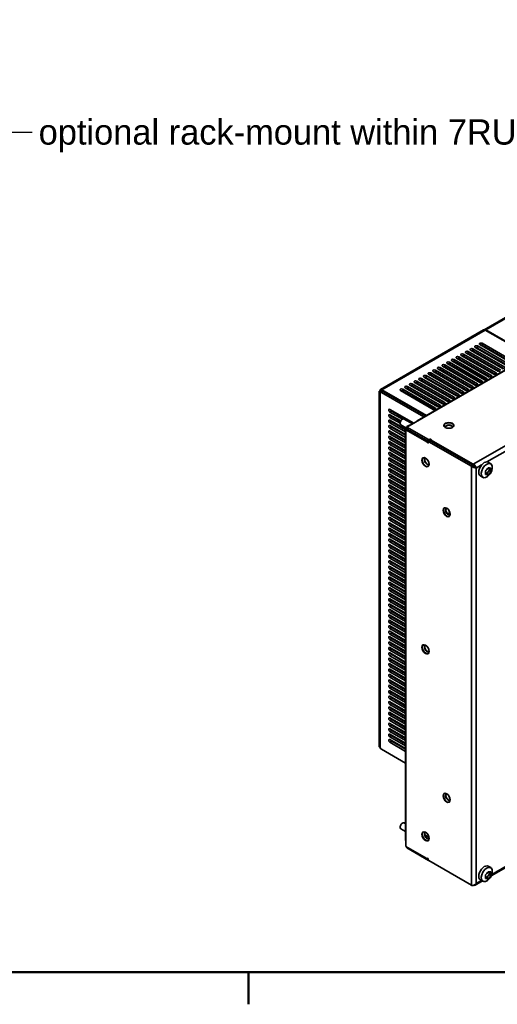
# Model space of a CAD drawing. Header units: millimetres. Extents: x 0 to 2100, y 0 to 1485.
# Tile 6 of 15: x 562 to 850, y 31 to 625. Entities that reach past the tile are written whole.
import ezdxf

# ---------------------------------------------------------------- set-up
doc = ezdxf.new("R2010")
doc.units = ezdxf.units.MM
doc.header["$LTSCALE"] = 5
for name, color, linetype, lineweight in [('Rahmen_0', 7, 'Continuous', 50), ('Sichtbare Kanten(ISO)', 7, 'Continuous', 35), ('Sichtbare tangentiale Kanten(ISO)', 7, 'Continuous', 35), ('Symbole(ISO)', 7, 'Continuous', 18)]:
    doc.layers.add(name, color=color, linetype=linetype, lineweight=lineweight)
doc.styles.add('Aktuell-ISOGroßer Text', font='arial.ttf')
doc.dimstyles.new('X.XXXGroßer Text$7', dxfattribs={"dimscale": 5, "dimtxt": 3.048, "dimasz": 5, "dimexe": 3.175, "dimexo": 0.75, "dimgap": 0.762, "dimtad": 1, "dimdec": 1, "dimrnd": 1e-08, "dimzin": 12, "dimtxsty": 'Aktuell-ISOGroßer Text', "dimcen": 0.09, "dimdle": 10, "dimclrd": 7, "dimclre": 256, "dimclrt": 7, "dimadec": 0, "dimazin": 3, "dimtfac": 0.656168, "dimtdec": 1, "dimtmove": 0, "dimatfit": 3, "dimfxl": 1, "dimtolj": 1, "dimlwd": 25, "dimlwe": 25, "dimarcsym": 0})

# ---------------------------------------------------------------- blocks, each defined once
blk = doc.blocks.new('Ränder Standardrahmen')
at = {"layer": 'Rahmen_0'}
blk.add_line((140, 10), (140, 6.1), dxfattribs=at)
at = {"layer": 'Rahmen_0', "flags": 128}
blk.add_lwpolyline([(10, 10), (10, 287), (410, 287), (410, 10), (10, 10)], dxfattribs=at)

msp = doc.modelspace()

# ---------------------------------------------------------------- linework, layer by layer
at = {"layer": 'Sichtbare Kanten(ISO)'}
for p, q in [((795.75, 379.18), (1136.22, 575.24)), ((801.98, 382.98), (1126.19, 569.68)), ((1063.24, 565.15), (842.45, 438)), ((779.76, 401.9), (842.16, 437.83)), ((842.44, 438), (842.19, 437.85)), ((843.21, 437.73), (865.04, 425.16)), ((865.33, 425.32), (843.49, 437.89)), ((839.91, 428.96), (859.71, 417.56)), ((861.12, 418.38), (841.32, 429.78)), ((841.32, 428.55), (860.67, 417.41)), ((848.39, 411.05), (828.59, 422.45)), ((830.01, 423.26), (849.81, 411.86)), ((851.22, 412.68), (831.42, 424.08)), ((832.84, 424.89), (852.64, 413.49)), ((852.18, 412.53), (832.84, 423.67)), ((854.05, 414.31), (834.25, 425.71)), ((835.17, 425.45), (835.17, 425.18)), ((835.17, 422.32), (835.17, 421.92)), ((835.45, 425.01), (835.45, 425.39)), ((835.67, 426.52), (855.46, 415.12)), ((855.01, 414.16), (835.67, 425.29)), ((856.88, 415.93), (837.08, 427.34)), ((838.49, 428.15), (858.29, 416.75)), ((857.84, 415.78), (838.49, 426.92)), ((846.24, 425.72), (846.24, 425.32)), ((846.24, 422.46), (846.24, 422.06)), ((818.7, 416.75), (838.49, 405.35)), ((839.91, 406.16), (820.11, 417.56)), ((821.52, 418.38), (841.32, 406.98)), ((840.87, 406.01), (821.52, 417.15)), ((842.74, 407.79), (822.94, 419.19)), ((824.35, 420.01), (844.15, 408.6)), ((843.7, 407.64), (824.35, 418.78)), ((845.57, 409.42), (825.77, 420.82)), ((827.18, 421.63), (846.98, 410.23)), ((846.52, 409.27), (827.18, 420.41)), ((849.35, 410.9), (830.01, 422.04)), ((835.17, 419.06), (835.17, 418.66)), ((835.45, 421.76), (835.45, 422.16)), ((835.45, 418.5), (835.45, 418.9)), ((846.24, 419.21), (846.24, 418.8)), ((828.59, 399.65), (808.8, 411.05)), ((810.21, 411.86), (830.01, 400.46)), ((829.55, 399.5), (810.21, 410.64)), ((831.42, 401.28), (811.62, 412.68)), ((813.04, 413.49), (832.84, 402.09)), ((832.38, 401.13), (813.04, 412.26)), ((834.25, 402.9), (814.45, 414.31)), ((815.87, 415.12), (835.67, 403.72)), ((835.21, 402.75), (815.87, 413.89)), ((837.08, 404.53), (817.28, 415.93)), ((838.04, 404.38), (818.7, 415.52)), ((835.17, 415.81), (835.17, 415.4)), ((835.17, 412.55), (835.17, 412.15)), ((835.45, 415.24), (835.45, 415.64)), ((835.45, 411.98), (835.45, 412.39)), ((846.24, 415.95), (846.24, 415.55)), ((846.24, 412.69), (846.24, 412.29)), ((817.28, 393.13), (797.48, 404.53)), ((798.9, 405.35), (818.7, 393.95)), ((820.11, 394.76), (800.31, 406.16)), ((801.72, 406.98), (821.52, 395.57)), ((821.07, 394.61), (801.72, 405.75)), ((822.94, 396.39), (803.14, 407.79)), ((804.55, 408.6), (824.35, 397.2)), ((823.9, 396.24), (804.55, 407.38)), ((825.77, 398.02), (805.97, 409.42)), ((807.38, 410.23), (827.18, 398.83)), ((826.73, 397.87), (807.38, 409.01)), ((835.17, 409.29), (835.17, 408.89)), ((835.17, 406.03), (835.17, 405.63)), ((835.45, 408.73), (835.45, 409.13)), ((835.45, 405.47), (835.45, 405.87)), ((846.24, 409.43), (846.24, 409.25)), ((778.96, 400.51), (780.16, 400.51)), ((778.96, 400.51), (778.96, 186.72)), ((779, 400.65), (780.19, 400.51)), ((779, 400.65), (780.16, 400.51)), ((779, 400.36), (780.45, 400.55)), ((779.12, 400.81), (780.29, 400.53)), ((780.28, 400.53), (779.12, 400.81)), ((779.12, 400.22), (780.56, 400.57)), ((780.36, 400.54), (779.31, 400.94)), ((780.36, 400.54), (779.31, 400.94)), ((779.31, 400.94), (780.35, 400.54)), ((779.31, 400.09), (780.56, 400.57)), ((779.53, 401.32), (780.48, 400.56)), ((779.53, 401.32), (780.48, 400.56)), ((780.5, 400.56), (779.55, 401.56)), ((780.43, 400.55), (779.57, 401.04)), ((779.57, 399.98), (780.56, 400.57)), ((779.57, 399.98), (779.68, 400.05)), ((780.5, 400.56), (779.62, 401.74)), ((779.69, 400.05), (780.75, 400.66)), ((779.76, 401.86), (779.76, 401.9)), ((779.76, 401.9), (780.51, 400.6)), ((780.5, 400.56), (779.76, 401.86)), ((779.76, 401.86), (780.51, 400.56)), ((779.95, 401.96), (780.51, 400.6)), ((779.95, 401.96), (780.54, 400.6)), ((780.17, 401.95), (780.54, 400.6)), ((780.58, 400.59), (780.17, 401.95)), ((780.42, 401.87), (780.58, 400.59)), ((780.62, 400.59), (780.42, 401.87)), ((780.43, 399.97), (805.97, 385.27)), ((780.51, 400.6), (780.51, 400.56)), ((780.63, 400.59), (780.68, 401.72)), ((780.68, 401.72), (780.68, 400.62)), ((807.61, 386.22), (780.68, 401.72)), ((807.03, 385.88), (781.5, 400.58)), ((811.62, 389.87), (791.83, 401.28)), ((793.24, 402.09), (813.04, 390.69)), ((812.58, 389.72), (793.24, 400.86)), ((814.45, 391.5), (794.65, 402.9)), ((796.07, 403.72), (815.87, 392.32)), ((815.41, 391.35), (796.07, 402.49)), ((818.24, 392.98), (798.9, 404.12)), ((835.17, 402.78), (835.17, 402.75)), ((785.53, 389.88), (799.94, 381.59)), ((793.06, 383.91), (785.53, 388.25)), ((785.53, 386.61), (792.08, 382.85)), ((786.59, 388.86), (799.58, 381.38)), ((791.68, 381.44), (785.53, 384.98)), ((785.53, 383.34), (795.03, 377.88)), ((795.03, 376.24), (785.53, 381.71)), ((786.59, 385.59), (791.92, 382.52)), ((786.59, 382.32), (795.03, 377.46)), ((794.1, 384.03), (799.14, 381.13)), ((785.53, 380.07), (795.03, 374.61)), ((795.03, 372.97), (785.53, 378.44)), ((785.53, 376.8), (795.03, 371.33)), ((795.03, 369.7), (785.53, 375.17)), ((786.59, 379.05), (795.03, 374.19)), ((786.59, 375.78), (795.03, 370.92)), ((792.1, 380.55), (795.52, 378.58)), ((795.75, 378.06), (795.03, 378.06)), ((795.03, 129.57), (795.03, 378.06)), ((795.19, 378.39), (795.75, 378.25)), ((795.19, 377.7), (795.56, 377.8)), ((795.52, 377.77), (795.19, 377.7)), ((795.78, 377.93), (795.22, 377.6)), ((795.22, 377.6), (807.92, 370.29)), ((795.22, 125.88), (795.22, 377.6)), ((795.75, 378.98), (795.61, 379.12)), ((795.75, 378.98), (795.61, 379.12)), ((795.64, 378.61), (795.75, 378.55)), ((808.83, 371.64), (795.75, 379.18)), ((795.75, 379.18), (795.75, 377.95)), ((795.75, 377.95), (808.83, 370.42)), ((795.91, 379.27), (795.81, 379.43)), ((795.81, 379.43), (795.91, 379.27)), ((795.82, 379.43), (797.39, 380.33)), ((796.21, 379.47), (796.22, 379.45)), ((796.21, 379.47), (796.22, 379.45)), ((785.53, 373.53), (795.03, 368.06)), ((795.03, 366.43), (785.53, 371.9)), ((785.53, 370.26), (795.03, 364.79)), ((786.59, 372.51), (795.03, 367.65)), ((786.59, 369.24), (795.03, 364.38)), ((808.72, 369.74), (808.72, 370.15)), ((809.87, 370.95), (808.81, 370.34)), ((809.01, 370.32), (834.75, 355.5)), ((809.75, 371.85), (809.4, 371.64)), ((835.81, 356.11), (810.07, 370.93)), ((810.37, 371.5), (810.37, 370.75)), ((835.84, 356.74), (810.49, 371.34)), ((795.03, 363.16), (785.53, 368.63)), ((785.53, 366.99), (795.03, 361.52)), ((795.03, 359.89), (785.53, 365.36)), ((785.53, 363.72), (795.03, 358.25)), ((786.59, 365.97), (795.03, 361.11)), ((795.03, 356.62), (785.53, 362.09)), ((785.53, 360.45), (795.03, 354.98)), ((795.03, 353.35), (785.53, 358.82)), ((785.53, 357.18), (795.03, 351.71)), ((786.59, 362.7), (795.03, 357.84)), ((786.59, 359.43), (795.03, 354.57)), ((846.48, 357.03), (844.97, 357.9)), ((795.03, 350.08), (785.53, 355.55)), ((785.53, 353.91), (795.03, 348.44)), ((795.03, 346.81), (785.53, 352.28)), ((786.59, 356.16), (795.03, 351.3)), ((786.59, 352.89), (795.03, 348.03)), ((834.75, 355.5), (835.81, 356.11)), ((834.75, 355.5), (836, 355.95)), ((835.43, 355.15), (836, 355.95)), ((836.05, 355.88), (835.84, 356.74)), ((835.84, 356.74), (835.84, 356.07)), ((836, 355.95), (836.23, 354.82)), ((836.23, 354.82), (836.23, 355.68)), ((836.46, 355.35), (836.23, 354.82)), ((836.24, 355.66), (836.56, 356.37)), ((836.56, 356.37), (836.42, 355.4)), ((836.44, 355.37), (837.17, 355.79)), ((836.46, 355.35), (837.72, 354.39)), ((836.46, 355.35), (837.03, 354.55)), ((837.17, 355.79), (836.63, 355.22)), ((837.57, 355.1), (836.68, 355.18)), ((837.57, 355.1), (836.89, 355.03)), ((843.37, 350.98), (843.86, 350.93)), ((843.86, 350.93), (845.45, 352.91)), ((843.86, 350.93), (844.9, 350.33)), ((845.45, 352.91), (845.45, 354.5)), ((845.45, 352.91), (846.5, 352.31)), ((785.53, 350.64), (795.03, 345.17)), ((795.03, 343.54), (785.53, 349.01)), ((785.53, 347.37), (795.03, 341.9)), ((795.03, 340.27), (785.53, 345.74)), ((786.59, 349.62), (795.03, 344.76)), ((786.59, 346.35), (795.03, 341.49)), ((841.74, 348.8), (840.22, 349.67)), ((785.53, 344.1), (795.03, 338.63)), ((795.03, 337), (785.53, 342.47)), ((785.53, 340.83), (795.03, 335.36)), ((795.03, 333.73), (785.53, 339.2)), ((786.59, 343.08), (795.03, 338.22)), ((786.59, 339.81), (795.03, 334.95)), ((785.53, 337.56), (795.03, 332.09)), ((795.03, 330.46), (785.53, 335.93)), ((785.53, 334.29), (795.03, 328.82)), ((786.59, 336.54), (795.03, 331.68)), ((786.59, 333.27), (795.03, 328.41)), ((795.03, 327.19), (785.53, 332.66)), ((785.53, 331.02), (795.03, 325.55)), ((795.03, 323.92), (785.53, 329.39)), ((785.53, 327.75), (795.03, 322.28)), ((786.59, 330), (795.03, 325.14)), ((795.03, 320.65), (785.53, 326.12)), ((785.53, 324.48), (795.03, 319.01)), ((795.03, 317.38), (785.53, 322.85)), ((785.53, 321.21), (795.03, 315.74)), ((786.59, 326.73), (795.03, 321.87)), ((786.59, 323.46), (795.03, 318.6)), ((821.93, 326.47), (821.93, 327.06)), ((795.03, 314.11), (785.53, 319.58)), ((785.53, 317.94), (795.03, 312.47)), ((795.03, 310.84), (785.53, 316.31)), ((786.59, 320.19), (795.03, 315.33)), ((786.59, 316.92), (795.03, 312.06)), ((785.53, 314.67), (795.03, 309.2)), ((795.03, 307.57), (785.53, 313.03)), ((785.53, 311.4), (795.03, 305.93)), ((795.03, 304.3), (785.53, 309.76)), ((786.59, 313.65), (795.03, 308.79)), ((786.59, 310.38), (795.03, 305.52)), ((785.53, 308.13), (795.03, 302.66)), ((795.03, 301.03), (785.53, 306.49)), ((785.53, 304.86), (795.03, 299.39)), ((786.59, 307.11), (795.03, 302.25)), ((786.59, 303.84), (795.03, 298.98)), ((795.03, 297.76), (785.53, 303.22)), ((785.53, 301.59), (795.03, 296.12)), ((795.03, 294.49), (785.53, 299.95)), ((785.53, 298.32), (795.03, 292.85)), ((786.59, 300.57), (795.03, 295.71)), ((795.03, 291.22), (785.53, 296.68)), ((785.53, 295.05), (795.03, 289.58)), ((795.03, 287.95), (785.53, 293.41)), ((785.53, 291.78), (795.03, 286.31)), ((786.59, 297.29), (795.03, 292.44)), ((786.59, 294.02), (795.03, 289.17)), ((1170.22, 294.33), (846.76, 108.06)), ((795.03, 284.67), (785.53, 290.14)), ((785.53, 288.51), (795.03, 283.04)), ((795.03, 281.4), (785.53, 286.87)), ((786.59, 290.75), (795.03, 285.9)), ((786.59, 287.48), (795.03, 282.63)), ((785.53, 285.24), (795.03, 279.77)), ((795.03, 278.13), (785.53, 283.6)), ((785.53, 281.97), (795.03, 276.5)), ((795.03, 274.86), (785.53, 280.33)), ((786.59, 284.21), (795.03, 279.36)), ((786.59, 280.94), (795.03, 276.09)), ((785.53, 278.7), (795.03, 273.23)), ((795.03, 271.59), (785.53, 277.06)), ((785.53, 275.43), (795.03, 269.96)), ((795.03, 268.32), (785.53, 273.79)), ((786.59, 277.67), (795.03, 272.82)), ((786.59, 274.4), (795.03, 269.55)), ((785.53, 272.16), (795.03, 266.69)), ((795.03, 265.05), (785.53, 270.52)), ((785.53, 268.89), (795.03, 263.42)), ((786.59, 271.13), (795.03, 266.28)), ((786.59, 267.86), (795.03, 263.01)), ((795.03, 261.78), (785.53, 267.25)), ((785.53, 265.62), (795.03, 260.15)), ((795.03, 258.51), (785.53, 263.98)), ((785.53, 262.35), (795.03, 256.88)), ((786.59, 264.59), (795.03, 259.74)), ((795.03, 255.24), (785.53, 260.71)), ((785.53, 259.08), (795.03, 253.61)), ((795.03, 251.97), (785.53, 257.44)), ((785.53, 255.81), (795.03, 250.34)), ((786.59, 261.32), (795.03, 256.46)), ((786.59, 258.05), (795.03, 253.19)), ((795.03, 248.7), (785.53, 254.17)), ((785.53, 252.54), (795.03, 247.07)), ((795.03, 245.43), (785.53, 250.9)), ((786.59, 254.78), (795.03, 249.92)), ((786.59, 251.51), (795.03, 246.65)), ((785.53, 249.27), (795.03, 243.8)), ((795.03, 242.16), (785.53, 247.63)), ((785.53, 246), (795.03, 240.53)), ((795.03, 238.89), (785.53, 244.36)), ((786.59, 248.24), (795.03, 243.38)), ((786.59, 244.97), (795.03, 240.11)), ((785.53, 242.73), (795.03, 237.26)), ((795.03, 235.62), (785.53, 241.09)), ((785.53, 239.46), (795.03, 233.99)), ((786.59, 241.7), (795.03, 236.84)), ((786.59, 238.43), (795.03, 233.57)), ((795.03, 232.35), (785.53, 237.82)), ((785.53, 236.19), (795.03, 230.72)), ((795.03, 229.08), (785.53, 234.55)), ((785.53, 232.92), (795.03, 227.45)), ((786.59, 235.16), (795.03, 230.3)), ((795.03, 225.81), (785.53, 231.28)), ((785.53, 229.64), (795.03, 224.18)), ((795.03, 222.54), (785.53, 228.01)), ((785.53, 226.37), (795.03, 220.91)), ((786.59, 231.89), (795.03, 227.03)), ((786.59, 228.62), (795.03, 223.76)), ((795.03, 219.27), (785.53, 224.74)), ((785.53, 223.1), (795.03, 217.64)), ((795.03, 216), (785.53, 221.47)), ((786.59, 225.35), (795.03, 220.49)), ((786.59, 222.08), (795.03, 217.22)), ((785.53, 219.83), (795.03, 214.37)), ((795.03, 212.73), (785.53, 218.2)), ((785.53, 216.56), (795.03, 211.1)), ((795.03, 209.46), (785.53, 214.93)), ((786.59, 218.81), (795.03, 213.95)), ((786.59, 215.54), (795.03, 210.68)), ((785.53, 213.29), (795.03, 207.83)), ((795.03, 206.19), (785.53, 211.66)), ((785.53, 210.02), (795.03, 204.56)), ((795.03, 202.92), (785.53, 208.39)), ((786.59, 212.27), (795.03, 207.41)), ((786.59, 209), (795.03, 204.14)), ((785.53, 206.75), (795.03, 201.29)), ((795.03, 199.65), (785.53, 205.12)), ((785.53, 203.48), (795.03, 198.01)), ((786.59, 205.73), (795.03, 200.87)), ((786.59, 202.46), (795.03, 197.6)), ((795.03, 196.38), (785.53, 201.85)), ((785.53, 200.21), (795.03, 194.74)), ((795.03, 193.11), (785.53, 198.58)), ((785.53, 196.94), (795.03, 191.47)), ((786.59, 199.19), (795.03, 194.33)), ((795.03, 189.84), (785.53, 195.31)), ((785.53, 193.67), (795.03, 188.2)), ((795.03, 186.57), (785.53, 192.04)), ((785.53, 190.4), (795.03, 184.93)), ((786.59, 195.92), (795.03, 191.06)), ((786.59, 192.65), (795.03, 187.79)), ((779.68, 185.34), (779.57, 185.54)), ((780.43, 184.55), (795.03, 176.15)), ((795.03, 183.3), (785.53, 188.77)), ((786.59, 189.38), (795.03, 184.52)), ((794.1, 140.04), (795.03, 139.5)), ((792.1, 136.55), (795.03, 134.86)), ((806.65, 132.81), (809.11, 131.39)), ((807.92, 118.57), (795.22, 125.88)), ((795.75, 125.58), (795.75, 124.92)), ((795.75, 124.92), (808.83, 117.39)), ((808.38, 118.7), (808.12, 118.55)), ((808.72, 117.78), (808.72, 118.18)), ((834.75, 102.46), (809.01, 117.29)), ((846.48, 113.04), (844.97, 113.91)), ((843.86, 106.94), (845.45, 108.92)), ((845.45, 108.92), (845.45, 110.5)), ((845.45, 108.92), (846.5, 108.31)), ((836.56, 102.37), (836.5, 102.56)), ((836.94, 102.81), (837.17, 102.54)), ((837.17, 102.54), (836.99, 102.85)), ((837.03, 102.88), (837.17, 102.54)), ((841.42, 104.99), (837.16, 102.54)), ((837.37, 103.17), (837.57, 102.96)), ((837.39, 103.2), (837.57, 102.96)), ((841.74, 104.8), (840.22, 105.67)), ((843.37, 106.98), (843.86, 106.94)), ((843.86, 106.94), (844.9, 106.34))]:
    msp.add_line(p, q, dxfattribs=at)
for centre in [(839.55, 355.54), (839.55, 111.54)]:
    msp.add_arc(centre, 8, 320.50857, 339.61944, dxfattribs=at)
for centre, major_axis, ratio, start_param, end_param in [((843.21, 436.01), (-1.05, 1.82), 0.578093, 5.499721, 6.283185), ((843.49, 436.18), (-1.05, 1.82), 0.578093, 5.499721, 6.285119), ((837.79, 427.74), (-1, 0), 0.575862, 3.926991, 7.068583), ((840.62, 429.37), (-1, 0), 0.575862, 3.92698, 7.068583), ((840.62, 428.15), (1, 0), 0.575862, 0.785398, 1.825872), ((829.3, 422.86), (-1, 0), 0.575862, 3.926991, 7.068583), ((832.13, 424.49), (-1, 0), 0.575862, 3.926991, 7.068583), ((832.13, 423.26), (-1, 0), 0.575862, 3.926991, 4.967464), ((834.96, 426.11), (-1, 0), 0.575862, 3.926991, 7.068583), ((834.96, 424.89), (-1, 0), 0.575862, 3.926991, 4.967464), ((837.79, 426.52), (-1, 0), 0.575862, 3.926991, 4.967464), ((817.99, 416.34), (-1, 0), 0.575862, 3.926991, 7.068583), ((820.82, 417.97), (-1, 0), 0.575862, 3.926991, 7.068583), ((820.82, 416.74), (-1, 0), 0.575862, 3.926991, 4.967464), ((823.64, 419.6), (-1, 0), 0.575862, 3.926991, 7.068583), ((823.64, 418.37), (-1, 0), 0.575862, 3.926991, 4.967464), ((826.47, 421.23), (-1, 0), 0.575862, 3.926991, 7.068583), ((826.47, 420), (-1, 0), 0.575862, 3.926991, 4.967464), ((829.3, 421.63), (-1, 0), 0.575862, 3.926991, 4.967464), ((806.67, 409.83), (-1, 0), 0.575862, 3.926991, 7.068583), ((809.5, 411.46), (-1, 0), 0.575862, 3.926991, 7.068583), ((809.5, 410.23), (-1, 0), 0.575862, 3.926991, 4.967464), ((812.33, 413.08), (-1, 0), 0.575862, 3.926991, 7.068583), ((812.33, 411.86), (-1, 0), 0.575862, 3.926991, 4.967464), ((815.16, 414.71), (-1, 0), 0.575862, 3.926991, 7.068583), ((815.16, 413.49), (-1, 0), 0.575862, 3.926991, 4.967464), ((817.99, 415.12), (-1, 0), 0.575862, 3.926991, 4.967464), ((849.1, 411.46), (1, 0), 0.575862, 3.926991, 7.068583), ((798.19, 404.94), (-1, 0), 0.575862, 3.926991, 7.068583), ((801.02, 406.57), (-1, 0), 0.575862, 3.926991, 7.068583), ((801.02, 405.34), (-1, 0), 0.575862, 3.926991, 4.967462), ((803.85, 408.2), (-1, 0), 0.575862, 3.926991, 7.068583), ((803.85, 406.97), (-1, 0), 0.575862, 3.926991, 4.967462), ((806.67, 408.6), (-1, 0), 0.575862, 3.926991, 4.967464), ((837.79, 404.94), (1, 0), 0.575862, 3.926991, 7.068583), ((840.62, 406.57), (1, 0), 0.575862, 3.926991, 7.068583), ((843.44, 408.2), (1, 0), 0.575862, 3.926991, 7.068583), ((846.27, 409.83), (1, 0), 0.575862, 3.926991, 7.068583), ((781.06, 400.48), (-2.1, 0), 0.424664, 6.086836, 6.245066), ((781.06, 400.51), (-2.1, 0), 0.357592, 0, 0.19635), ((781.06, 400.42), (-2.1, 0.08), 0.406125, 5.906856, 6.103206), ((781.06, 400.69), (-2.1, -0.2), 0.379097, 0.160761, 0.35711), ((781.06, 400.34), (-2.1, 0.18), 0.400486, 5.728329, 5.924679), ((781.06, 400.77), (2.1, 0.27), 0.409337, 3.48135, 3.6777), ((781.06, 400.19), (-2.09, 0.35), 0.428233, 5.570219, 5.766569), ((781.06, 400.77), (-2.1, -0.24), 0.430198, 0.539243, 0.735592), ((780.99, 400.15), (1.28, -1.69), 0.417472, 3.483502, 3.679852), ((781.06, 400.19), (1.35, -1.64), 0.430904, 3.659481, 3.855831), ((780.92, 400.11), (1.19, -1.73), 0.416945, 3.306445, 3.502794), ((780.86, 400.07), (1.11, -1.78), 0.429678, 3.127859, 3.324208), ((780.43, 398.75), (-0.75, 1.3), 0.578093, 5.499721, 6.285119), ((780.81, 400.08), (1.05, -1.82), 0.481526, 2.94706, 3.143409), ((780.77, 400.06), (-1.01, 1.84), 0.486781, 5.903865, 6.100215), ((780.74, 400.04), (0.97, -1.86), 0.498263, 2.57609, 2.772439), ((780.71, 400.02), (0.94, -1.88), 0.514436, 2.387213, 2.583563), ((780.81, 400.04), (0.3, -0.52), 0.049922, 3.143475, 3.217308), ((780.77, 400.06), (0.263, -0.541), 0.245361, 2.964228, 3.160577), ((780.74, 400.04), (-0.23, 0.56), 0.273067, 5.928979, 6.125329), ((781.06, 400.84), (-0.599, -0.257), 0.132456, 0.532357, 0.724859), ((780.71, 400.02), (-0.203, 0.574), 0.318922, 5.907446, 5.951465), ((781.5, 399.36), (-0.75, 1.3), 0.578093, 5.499721, 6.283185), ((792.53, 401.68), (-1, 0), 0.575862, 3.926991, 7.068583), ((792.53, 400.46), (-1, 0), 0.575862, 3.926991, 4.967462), ((795.36, 403.31), (-1, 0), 0.575862, 3.926991, 7.068583), ((795.36, 402.08), (-1, 0), 0.575862, 3.926991, 4.967462), ((798.19, 403.71), (-1, 0), 0.575862, 3.926991, 4.967462), ((826.47, 398.42), (1, 0), 0.575862, 3.926991, 7.068583), ((829.3, 400.05), (1, 0), 0.575862, 3.926991, 7.068583), ((832.13, 401.68), (1, 0), 0.575862, 3.926991, 7.068583), ((834.96, 403.31), (1, 0), 0.575862, 3.926991, 7.068583), ((817.99, 393.54), (1, 0), 0.575862, 3.926991, 7.068583), ((820.82, 395.17), (1, 0), 0.575862, 3.926991, 7.068583), ((823.64, 396.8), (1, 0), 0.575862, 3.926991, 7.068583), ((785.53, 389.07), (-0.499, 0.867), 0.578093, 5.499049, 8.641314), ((785.53, 385.8), (-0.499, 0.867), 0.578093, 5.499049, 8.641314), ((786.59, 389.68), (0.499, -0.867), 0.578093, 4.445851, 5.499721), ((812.33, 390.28), (1, 0), 0.575862, 3.926991, 7.068583), ((815.16, 391.91), (1, 0), 0.575862, 3.926991, 7.068583), ((785.53, 382.53), (-0.499, 0.867), 0.578093, 5.499049, 8.641314), ((786.59, 386.41), (0.499, -0.867), 0.578093, 4.445851, 5.499721), ((786.59, 383.14), (0.499, -0.867), 0.578093, 4.445851, 5.499721), ((793.1, 382.29), (1, 1.74), 0.578093, 0, 3.141593), ((803.03, 381.16), (-1.05, 1.82), 0.578093, 5.861636, 6.704734), ((821.17, 379.96), (-3.05, 0), 0.575858, 3.2138, 6.21097), ((785.53, 379.26), (-0.499, 0.867), 0.578093, 5.499049, 8.641314), ((785.53, 375.99), (-0.499, 0.867), 0.578093, 5.499049, 8.641314), ((786.59, 379.87), (0.499, -0.867), 0.578093, 4.445851, 5.499721), ((786.59, 376.6), (0.499, -0.867), 0.578093, 4.445851, 5.499721), ((797.13, 377.92), (2.1, -0.17), 0.412251, 2.782119, 3.174818), ((797.13, 378.06), (2.1, 0), 0.45914, 3.141593, 3.534292), ((797.13, 377.76), (-2.09, 0.37), 0.419297, 5.572187, 5.964886), ((797.13, 378.16), (-2.1, -0.05), 0.537808, 0.38083, 0.453558), ((797.13, 377.76), (1.37, -1.63), 0.42199, 3.461137, 3.853836), ((796.86, 377.61), (-1.05, 1.82), 0.403744, 0.001771, 0.39447), ((796.78, 377.56), (-0.94, 1.88), 0.469193, 5.919129, 6.311828), ((796.75, 377.54), (-0.97, 1.86), 0.548457, 5.88429, 5.915074), ((798.44, 378.51), (-1.05, 1.82), 0.578093, 5.861636, 6.283185), ((821.17, 379.23), (2.15, 0), 0.575858, 6.046907, 9.66104), ((821.17, 378.99), (2.15, 0), 0.575862, 0.095901, 3.045705), ((785.53, 372.72), (-0.499, 0.867), 0.578093, 5.499049, 8.641314), ((785.53, 369.45), (-0.499, 0.867), 0.578093, 5.499049, 8.641314), ((786.59, 373.33), (0.499, -0.867), 0.578093, 4.445851, 5.499721), ((786.59, 370.06), (0.499, -0.867), 0.578093, 4.445851, 5.499721), ((807.92, 369.96), (-0.2, 0.347), 0.578093, 4.313321, 5.499721), ((808.44, 369.91), (0.2, -0.347), 0.578093, 4.313321, 7.070517), ((809.01, 369.99), (-0.2, 0.347), 0.578093, 5.499721, 7.070517), ((809.11, 371.81), (0.4, 0), 0.575862, 3.926991, 5.497787), ((809.11, 370.58), (-0.4, 0), 0.575862, 0.785398, 0.991508), ((810.03, 371.68), (0.4, 0), 0.575862, 5.882184, 8.63938), ((810.07, 370.6), (-0.2, 0.347), 0.578093, 5.499721, 6.283185), ((810.77, 371.5), (-0.4, 0), 0.575862, 5.882184, 7.068583), ((785.53, 366.18), (-0.499, 0.867), 0.578093, 5.499049, 8.641314), ((785.53, 362.91), (-0.499, 0.867), 0.578093, 5.499049, 8.641314), ((786.59, 366.79), (0.499, -0.867), 0.578093, 4.445851, 5.499721), ((786.59, 363.52), (0.499, -0.867), 0.578093, 4.445851, 5.499721), ((785.53, 359.64), (-0.499, 0.867), 0.578093, 5.499049, 8.641314), ((785.53, 356.36), (-0.499, 0.867), 0.578093, 5.499049, 8.641314), ((786.59, 360.25), (0.499, -0.867), 0.578093, 4.445851, 5.499721), ((786.59, 356.98), (0.499, -0.867), 0.578093, 4.445851, 5.499721), ((807.25, 358.07), (1.52, -2.64), 0.578093, 3.213386, 6.211392), ((807.88, 358.44), (-1.07, 1.86), 0.578093, 6.040745, 9.667218), ((808.09, 358.56), (1.07, -1.86), 0.578093, 3.23693, 6.187848), ((842.6, 353.79), (2.37, 4.12), 0.578093, 0, 3.141593), ((844.11, 352.92), (2.37, 4.12), 0.578093, 4.995748, 10.712216), ((785.53, 353.09), (-0.499, 0.867), 0.578093, 5.499049, 8.641314), ((786.59, 353.71), (0.499, -0.867), 0.578093, 4.445851, 5.499721), ((836.23, 356.27), (-2.09, 0.32), 0.606829, 0.878712, 1.271411), ((836.23, 356.27), (2.02, -0.96), 0.610098, 4.601707, 4.994406), ((836.23, 356.35), (0.545, -0.35), 0.71564, 4.35792, 4.750619), ((835.99, 355.11), (1.62, -1.44), 0.619462, 1.76152, 2.154219), ((836.23, 356.03), (-0.573, 0.699), 0.253534, 1.478102, 1.870801), ((836.23, 356.03), (-0.579, 0.993), 0.156775, 1.833336, 2.226035), ((836.23, 355.67), (2.07, -0.99), 0.338807, 4.872671, 5.26537), ((836.12, 355.18), (-1.52, 1.52), 0.551838, 4.568511, 4.96121), ((836.23, 355.67), (2.07, -1.13), 0.296187, 5.26547, 5.658169), ((836.2, 355.23), (1.33, -1.65), 0.522908, 1.099123, 1.491822), ((836.23, 355.25), (-1.13, 1.77), 0.547384, 3.905378, 4.298077), ((838.76, 356.67), (-6.29, -4.41), 0.787757, 1.753349, 2.093405), ((837.96, 354.62), (3.83, -6.65), 0.578093, 0.617304, 0.95736), ((840.35, 357.59), (-7.16, 2.78), 0.209664, 2.338976, 2.679032), ((840.35, 354.4), (6.29, 4.41), 0.787757, 4.894941, 5.234997), ((841.15, 356.45), (-3.83, 6.65), 0.578093, 3.758896, 4.098953), ((785.53, 349.82), (-0.499, 0.867), 0.578093, 5.499049, 8.641314), ((785.53, 346.55), (-0.499, 0.867), 0.578093, 5.499049, 8.641314), ((786.59, 350.44), (0.499, -0.867), 0.578093, 4.445851, 5.499721), ((786.59, 347.17), (0.499, -0.867), 0.578093, 4.445851, 5.499721), ((838.76, 353.49), (7.16, -2.78), 0.209664, 5.480569, 5.820625), ((785.53, 343.28), (-0.499, 0.867), 0.578093, 5.499049, 8.641314), ((785.53, 340.01), (-0.499, 0.867), 0.578093, 5.499049, 8.641314), ((786.59, 343.9), (0.499, -0.867), 0.578093, 4.445851, 5.499721), ((786.59, 340.62), (0.499, -0.867), 0.578093, 4.445851, 5.499721), ((785.53, 336.74), (-0.499, 0.867), 0.578093, 5.499049, 8.641314), ((785.53, 333.47), (-0.499, 0.867), 0.578093, 5.499049, 8.641314), ((786.59, 337.35), (0.499, -0.867), 0.578093, 4.445851, 5.499721), ((786.59, 334.08), (0.499, -0.867), 0.578093, 4.445851, 5.499721), ((785.53, 330.2), (-0.499, 0.867), 0.578093, 5.499049, 8.641314), ((785.53, 326.93), (-0.499, 0.867), 0.578093, 5.499049, 8.641314), ((786.59, 330.81), (0.499, -0.867), 0.578093, 4.445851, 5.499721), ((786.59, 327.54), (0.499, -0.867), 0.578093, 4.445851, 5.499721), ((820.05, 327.83), (1.52, -2.64), 0.578093, 3.213386, 6.211392), ((820.68, 328.2), (-1.07, 1.86), 0.578093, 6.040745, 9.667218), ((820.89, 328.32), (1.07, -1.86), 0.578093, 3.23693, 6.187848), ((785.53, 323.66), (-0.499, 0.867), 0.578093, 5.499049, 8.641314), ((785.53, 320.39), (-0.499, 0.867), 0.578093, 5.499049, 8.641314), ((786.59, 324.27), (0.499, -0.867), 0.578093, 4.445851, 5.499721), ((785.53, 317.12), (-0.499, 0.867), 0.578093, 5.499049, 8.641314), ((786.59, 321), (0.499, -0.867), 0.578093, 4.445851, 5.499721), ((786.59, 317.73), (0.499, -0.867), 0.578093, 4.445851, 5.499721), ((785.53, 313.85), (-0.499, 0.867), 0.578093, 5.499049, 8.641314), ((785.53, 310.58), (-0.499, 0.867), 0.578093, 5.499049, 8.641314), ((786.59, 314.46), (0.499, -0.867), 0.578093, 4.445851, 5.499721), ((786.59, 311.19), (0.499, -0.867), 0.578093, 4.445851, 5.499721), ((785.53, 307.31), (-0.499, 0.867), 0.578093, 5.499049, 8.641314), ((785.53, 304.04), (-0.499, 0.867), 0.578093, 5.499049, 8.641314), ((786.59, 307.92), (0.499, -0.867), 0.578093, 4.445851, 5.499721), ((786.59, 304.65), (0.499, -0.867), 0.578093, 4.445851, 5.499721), ((785.53, 300.77), (-0.499, 0.867), 0.578093, 5.499049, 8.641314), ((785.53, 297.5), (-0.499, 0.867), 0.578093, 5.499049, 8.641314), ((786.59, 301.38), (0.499, -0.867), 0.578093, 4.445851, 5.499721), ((786.59, 298.11), (0.499, -0.867), 0.578093, 4.445851, 5.499721), ((785.53, 294.23), (-0.499, 0.867), 0.578093, 5.499049, 8.641314), ((785.53, 290.96), (-0.499, 0.867), 0.578093, 5.499049, 8.641314), ((786.59, 294.84), (0.499, -0.867), 0.578093, 4.445851, 5.499721), ((786.59, 291.57), (0.499, -0.867), 0.578093, 4.445851, 5.499721), ((785.53, 287.69), (-0.499, 0.867), 0.578093, 5.499049, 8.641314), ((786.59, 288.3), (0.499, -0.867), 0.578093, 4.445851, 5.499721), ((785.53, 284.42), (-0.499, 0.867), 0.578093, 5.499049, 8.641314), ((785.53, 281.15), (-0.499, 0.867), 0.578093, 5.499049, 8.641314), ((786.59, 285.03), (0.499, -0.867), 0.578093, 4.445851, 5.499721), ((786.59, 281.76), (0.499, -0.867), 0.578093, 4.445851, 5.499721), ((785.53, 277.88), (-0.499, 0.867), 0.578093, 5.499049, 8.641314), ((785.53, 274.61), (-0.499, 0.867), 0.578093, 5.499049, 8.641314), ((786.59, 278.49), (0.499, -0.867), 0.578093, 4.445851, 5.499721), ((786.59, 275.22), (0.499, -0.867), 0.578093, 4.445851, 5.499721), ((785.53, 271.34), (-0.499, 0.867), 0.578093, 5.499049, 8.641314), ((785.53, 268.07), (-0.499, 0.867), 0.578093, 5.499049, 8.641314), ((786.59, 271.95), (0.499, -0.867), 0.578093, 4.445851, 5.499721), ((786.59, 268.68), (0.499, -0.867), 0.578093, 4.445851, 5.499721), ((785.53, 264.8), (-0.499, 0.867), 0.578093, 5.499049, 8.641314), ((785.53, 261.53), (-0.499, 0.867), 0.578093, 5.499049, 8.641314), ((786.59, 265.41), (0.499, -0.867), 0.578093, 4.445851, 5.499721), ((786.59, 262.14), (0.499, -0.867), 0.578093, 4.445851, 5.499721), ((785.53, 258.26), (-0.499, 0.867), 0.578093, 5.499049, 8.641314), ((785.53, 254.99), (-0.499, 0.867), 0.578093, 5.499049, 8.641314), ((786.59, 258.87), (0.499, -0.867), 0.578093, 4.445851, 5.499721), ((785.53, 251.72), (-0.499, 0.867), 0.578093, 5.499049, 8.641314), ((786.59, 255.6), (0.499, -0.867), 0.578093, 4.445851, 5.499721), ((786.59, 252.33), (0.499, -0.867), 0.578093, 4.445851, 5.499721), ((785.53, 248.45), (-0.499, 0.867), 0.578093, 5.499049, 8.641314), ((785.53, 245.18), (-0.499, 0.867), 0.578093, 5.499049, 8.641314), ((786.59, 249.06), (0.499, -0.867), 0.578093, 4.445851, 5.499721), ((786.59, 245.79), (0.499, -0.867), 0.578093, 4.445851, 5.499721), ((807.25, 245.07), (1.52, -2.64), 0.578093, 3.213386, 6.211392), ((807.88, 245.43), (-1.07, 1.86), 0.578093, 6.040745, 9.667218), ((808.09, 245.55), (1.07, -1.86), 0.578093, 3.23693, 6.187848), ((785.53, 241.91), (-0.499, 0.867), 0.578093, 5.499049, 8.641314), ((785.53, 238.64), (-0.499, 0.867), 0.578093, 5.499049, 8.641314), ((786.59, 242.52), (0.499, -0.867), 0.578093, 4.445851, 5.499721), ((786.59, 239.25), (0.499, -0.867), 0.578093, 4.445851, 5.499721), ((785.53, 235.37), (-0.499, 0.867), 0.578093, 5.499049, 8.641314), ((785.53, 232.1), (-0.499, 0.867), 0.578093, 5.499049, 8.641314), ((786.59, 235.98), (0.499, -0.867), 0.578093, 4.445851, 5.499721), ((786.59, 232.71), (0.499, -0.867), 0.578093, 4.445851, 5.499721), ((785.53, 228.83), (-0.499, 0.867), 0.578093, 5.499049, 8.641314), ((785.53, 225.56), (-0.499, 0.867), 0.578093, 5.499049, 8.641314), ((786.59, 229.44), (0.499, -0.867), 0.578093, 4.445851, 5.499721), ((786.59, 226.17), (0.499, -0.867), 0.578093, 4.445851, 5.499721), ((785.53, 222.29), (-0.499, 0.867), 0.578093, 5.499049, 8.641314), ((786.59, 222.9), (0.499, -0.867), 0.578093, 4.445851, 5.499721), ((785.53, 219.02), (-0.499, 0.867), 0.578093, 5.499049, 8.641314), ((785.53, 215.75), (-0.499, 0.867), 0.578093, 5.499049, 8.641314), ((786.59, 219.63), (0.499, -0.867), 0.578093, 4.445851, 5.499721), ((786.59, 216.36), (0.499, -0.867), 0.578093, 4.445851, 5.499721), ((785.53, 212.48), (-0.499, 0.867), 0.578093, 5.499049, 8.641314), ((785.53, 209.21), (-0.499, 0.867), 0.578093, 5.499049, 8.641314), ((786.59, 213.09), (0.499, -0.867), 0.578093, 4.445851, 5.499721), ((786.59, 209.82), (0.499, -0.867), 0.578093, 4.445851, 5.499721), ((785.53, 205.94), (-0.499, 0.867), 0.578093, 5.499049, 8.641314), ((785.53, 202.67), (-0.499, 0.867), 0.578093, 5.499049, 8.641314), ((786.59, 206.55), (0.499, -0.867), 0.578093, 4.445851, 5.499721), ((786.59, 203.28), (0.499, -0.867), 0.578093, 4.445851, 5.499721), ((785.53, 199.4), (-0.499, 0.867), 0.578093, 5.499049, 8.641314), ((785.53, 196.13), (-0.499, 0.867), 0.578093, 5.499049, 8.641314), ((786.59, 200.01), (0.499, -0.867), 0.578093, 4.445851, 5.499721), ((786.59, 196.74), (0.499, -0.867), 0.578093, 4.445851, 5.499721), ((785.53, 192.86), (-0.499, 0.867), 0.578093, 5.499049, 8.641314), ((785.53, 189.59), (-0.499, 0.867), 0.578093, 5.499049, 8.641314), ((786.59, 193.47), (0.499, -0.867), 0.578093, 4.445851, 5.499721), ((781.06, 186.72), (-2.1, 0), 0.794132, 0, 0.19635), ((781.06, 186.54), (2.08, -0.4), 0.758027, 3.483095, 3.679444), ((781.06, 186.54), (-2.08, 0.35), 0.745237, 0.518078, 0.714428), ((781.06, 186.39), (2.08, -0.47), 0.677335, 3.883024, 4.079374), ((780.43, 185.78), (-0.75, 1.3), 0.578093, 1.57273, 2.358128), ((786.59, 190.2), (0.499, -0.867), 0.578093, 4.445851, 5.499721), ((792.53, 186.26), (1, 0), 0.575862, 2.216997, 2.734128), ((795.36, 187.89), (1, 0), 0.575862, 2.201328, 2.717506), ((820.05, 155.33), (1.52, -2.64), 0.578093, 3.213386, 6.211392), ((820.68, 155.7), (-1.07, 1.86), 0.578093, 6.040745, 9.667218), ((820.89, 155.81), (1.07, -1.86), 0.578093, 3.23693, 6.187848), ((793.1, 138.29), (1, 1.74), 0.578093, 0, 3.141593), ((807.25, 132.06), (1.52, -2.64), 0.578093, 3.213386, 6.211392), ((807.88, 132.43), (-1.07, 1.86), 0.578093, 6.040745, 9.667218), ((808.09, 132.55), (1.07, -1.86), 0.578093, 3.23693, 6.187848), ((797.13, 129.57), (-2.1, 0), 0.692583, 0, 0.392699), ((797.13, 129.45), (-2.1, 0.1), 0.604045, 0.420277, 0.457166), ((807.92, 118.9), (0.2, -0.347), 0.578093, 5.499721, 6.68612), ((808.44, 118.35), (-0.2, 0.347), 0.578093, 3.928925, 6.68612), ((809.01, 117.61), (0.2, -0.347), 0.578093, 3.928925, 5.499721), ((809.11, 117.55), (-0.4, 0), 0.575862, 0.785398, 1.091669), ((842.6, 109.79), (2.37, 4.12), 0.578093, 0, 3.141593), ((844.11, 108.92), (2.37, 4.12), 0.578093, 4.995748, 10.712216), ((838.76, 112.68), (-6.29, -4.41), 0.787757, 1.753349, 2.093405), ((837.96, 110.63), (3.83, -6.65), 0.578093, 0.617304, 0.95736), ((840.35, 113.59), (-7.16, 2.78), 0.209664, 2.338976, 2.679032), ((840.35, 110.41), (6.29, 4.41), 0.787757, 4.894941, 5.234997), ((841.15, 112.46), (-3.83, 6.65), 0.578093, 3.758896, 4.098953), ((836.23, 103.32), (-2.1, -0.21), 0.498308, 0.736315, 1.129014), ((836.23, 103.64), (2.05, 0.87), 0.511583, 4.107044, 4.499743), ((835.99, 104.28), (1.4, -1.59), 0.763292, 5.50301, 5.741268), ((836.23, 104), (-1.94, -1.4), 0.575452, 1.177248, 1.569947), ((835.99, 104.28), (1.32, -1.65), 0.737798, 5.779731, 6.17243), ((836.23, 104.42), (-1.71, -1.79), 0.681655, 1.342556, 1.735255), ((836.2, 104.41), (0.89, -1.91), 0.687015, 0.06264, 0.455339), ((836.23, 104.42), (-0.96, 1.87), 0.60722, 3.56521, 3.957909), ((838.76, 109.49), (7.16, -2.78), 0.209664, 5.480569, 5.820625)]:
    msp.add_ellipse(centre, major_axis=major_axis, ratio=ratio, start_param=start_param, end_param=end_param, dxfattribs=at)
for centre, major_axis, ratio in [((821.17, 380.21), (-3.05, 0), 0.575862), ((807.03, 357.95), (-1.52, 2.64), 0.578093), ((819.83, 327.71), (-1.52, 2.64), 0.578093), ((807.03, 244.94), (-1.52, 2.64), 0.578093), ((819.83, 155.2), (-1.52, 2.64), 0.578093), ((807.03, 131.94), (-1.52, 2.64), 0.578093)]:
    msp.add_ellipse(centre, major_axis=major_axis, ratio=ratio, dxfattribs=at)
at = {"layer": 'Sichtbare tangentiale Kanten(ISO)'}
for p, q in [((1064.41, 565.11), (843.49, 437.89)), ((835.84, 356.74), (1175.18, 552.15)), ((844.2, 358.12), (1169.8, 545.62)), ((843.21, 437.73), (780.68, 401.72)), ((841.32, 429.78), (841.32, 428.55)), ((830.01, 422.04), (830.01, 423.26)), ((832.84, 423.67), (832.84, 424.89)), ((835.67, 425.29), (835.67, 426.52)), ((838.49, 426.92), (838.49, 428.15)), ((818.7, 415.52), (818.7, 416.75)), ((821.52, 417.15), (821.52, 418.38)), ((824.35, 418.78), (824.35, 420.01)), ((827.18, 420.41), (827.18, 421.63)), ((810.21, 410.64), (810.21, 411.86)), ((813.04, 412.26), (813.04, 413.49)), ((815.87, 413.89), (815.87, 415.12)), ((849.81, 411.05), (849.81, 411.86)), ((798.9, 404.12), (798.9, 405.35)), ((801.72, 405.75), (801.72, 406.98)), ((804.55, 407.38), (804.55, 408.6)), ((807.38, 409.01), (807.38, 410.23)), ((838.49, 404.53), (838.49, 405.35)), ((841.32, 406.16), (841.32, 406.98)), ((844.15, 407.79), (844.15, 408.6)), ((846.98, 409.42), (846.98, 410.23)), ((779.57, 399.98), (779.57, 185.54)), ((781.5, 400.58), (780.43, 399.97)), ((780.56, 400.59), (780.51, 400.56)), ((793.24, 400.86), (793.24, 402.09)), ((796.07, 402.49), (796.07, 403.72)), ((827.18, 398.02), (827.18, 398.83)), ((830.01, 399.65), (830.01, 400.46)), ((832.84, 401.28), (832.84, 402.09)), ((835.67, 402.9), (835.67, 403.72)), ((818.7, 393.13), (818.7, 393.95)), ((821.52, 394.76), (821.52, 395.57)), ((824.35, 396.39), (824.35, 397.2)), ((786.59, 388.86), (785.53, 388.25)), ((813.04, 389.87), (813.04, 390.69)), ((815.87, 391.5), (815.87, 392.32)), ((786.59, 385.59), (785.53, 384.98)), ((786.59, 382.32), (785.53, 381.71)), ((786.59, 379.05), (785.53, 378.44)), ((786.59, 375.78), (785.53, 375.17)), ((786.59, 372.51), (785.53, 371.9)), ((786.59, 369.24), (785.53, 368.63)), ((807.92, 370.29), (808.48, 370.62)), ((808.74, 370.26), (808.18, 369.94)), ((808.83, 370.42), (808.83, 371.64)), ((810.07, 370.93), (809.01, 370.32)), ((809.4, 371.64), (809.4, 370.68)), ((809.75, 370.88), (809.75, 371.85)), ((810.49, 371.34), (810.49, 370.69)), ((786.59, 365.97), (785.53, 365.36)), ((786.59, 362.7), (785.53, 362.09)), ((786.59, 359.43), (785.53, 358.82)), ((786.59, 356.16), (785.53, 355.55)), ((786.59, 352.89), (785.53, 352.28)), ((834.75, 102.46), (834.75, 355.5)), ((837.72, 354.39), (840.99, 356.28)), ((837.72, 103.57), (837.72, 354.39)), ((786.59, 349.62), (785.53, 349.01)), ((786.59, 346.35), (785.53, 345.74)), ((786.59, 343.08), (785.53, 342.47)), ((786.59, 339.81), (785.53, 339.2)), ((786.59, 336.54), (785.53, 335.93)), ((786.59, 333.27), (785.53, 332.66)), ((786.59, 330), (785.53, 329.39)), ((821.31, 326.38), (821.31, 328.66)), ((786.59, 326.73), (785.53, 326.12)), ((786.59, 323.46), (785.53, 322.85)), ((786.59, 320.19), (785.53, 319.58)), ((786.59, 316.92), (785.53, 316.31)), ((786.59, 313.65), (785.53, 313.03)), ((786.59, 310.38), (785.53, 309.76)), ((786.59, 307.11), (785.53, 306.49)), ((786.59, 303.84), (785.53, 303.22)), ((786.59, 300.57), (785.53, 299.95)), ((786.59, 297.29), (785.53, 296.68)), ((786.59, 294.02), (785.53, 293.41)), ((786.59, 290.75), (785.53, 290.14)), ((786.59, 287.48), (785.53, 286.87)), ((786.59, 284.21), (785.53, 283.6)), ((786.59, 280.94), (785.53, 280.33)), ((786.59, 277.67), (785.53, 277.06)), ((786.59, 274.4), (785.53, 273.79)), ((786.59, 271.13), (785.53, 270.52)), ((786.59, 267.86), (785.53, 267.25)), ((786.59, 264.59), (785.53, 263.98)), ((786.59, 261.32), (785.53, 260.71)), ((786.59, 258.05), (785.53, 257.44)), ((786.59, 254.78), (785.53, 254.17)), ((786.59, 251.51), (785.53, 250.9)), ((786.59, 248.24), (785.53, 247.63)), ((786.59, 244.97), (785.53, 244.36)), ((786.59, 241.7), (785.53, 241.09)), ((786.59, 238.43), (785.53, 237.82)), ((786.59, 235.16), (785.53, 234.55)), ((786.59, 231.89), (785.53, 231.28)), ((786.59, 228.62), (785.53, 228.01)), ((786.59, 225.35), (785.53, 224.74)), ((786.59, 222.08), (785.53, 221.47)), ((786.59, 218.81), (785.53, 218.2)), ((786.59, 215.54), (785.53, 214.93)), ((786.59, 212.27), (785.53, 211.66)), ((786.59, 209), (785.53, 208.39)), ((787.6, 208.84), (787.24, 208.63)), ((787.66, 208.38), (788.02, 208.59)), ((790.43, 210.47), (790.08, 210.26)), ((790.5, 210.02), (790.86, 210.23)), ((793.27, 212.11), (792.91, 211.9)), ((793.34, 211.65), (793.7, 211.86)), ((786.59, 205.73), (785.53, 205.12)), ((786.59, 202.46), (785.53, 201.85)), ((786.59, 199.19), (785.53, 198.58)), ((786.59, 195.92), (785.53, 195.31)), ((786.59, 192.65), (785.53, 192.04)), ((788.72, 191.42), (789.08, 191.63)), ((789.15, 191.18), (789.51, 191.38)), ((791.56, 193.06), (791.92, 193.26)), ((791.99, 192.81), (792.35, 193.02)), ((794.4, 194.69), (794.76, 194.9)), ((794.83, 194.45), (795.03, 194.56)), ((786.59, 189.38), (785.53, 188.77)), ((786.09, 189.91), (786.24, 189.99)), ((786.35, 189.57), (786.67, 189.75)), ((793.24, 185.55), (793.24, 185.96)), ((972.32, 181.08), (847.14, 108.99)), ((808.18, 118.62), (808.34, 118.71)), ((808.83, 117.39), (808.83, 117.46)), ((840.8, 105.34), (837.72, 103.57))]:
    msp.add_line(p, q, dxfattribs=at)

# ---------------------------------------------------------------- block references
at = {"xscale": 5, "yscale": 5, "zscale": 5}
msp.add_blockref('Ränder Standardrahmen', (0, 0), dxfattribs=at)

# ---------------------------------------------------------------- texts
at = {"layer": 'Symbole(ISO)', "color": 7, "insert": (573.13, 565.03), "char_height": 15.24, "width": 295.7745, "attachment_point": 1, "style": 'Aktuell-ISOGroßer Text'}
msp.add_mtext('{optional rack-mount within 7RU}', dxfattribs=at)

# ---------------------------------------------------------------- leaders
at = {"layer": 'Symbole(ISO)', "color": 7, "linetype": 'Continuous', "lineweight": 25, "annotation_type": 0, "has_hookline": 1, "hookline_direction": 0, "text_width": 293.41}
msp.add_leader([(503.36, 530.85), (544.32, 557.41), (569.32, 557.41)], dimstyle='X.XXXGroßer Text$7', override={"dimtad": 0}, dxfattribs=at)

doc.saveas('drawing.dxf')
